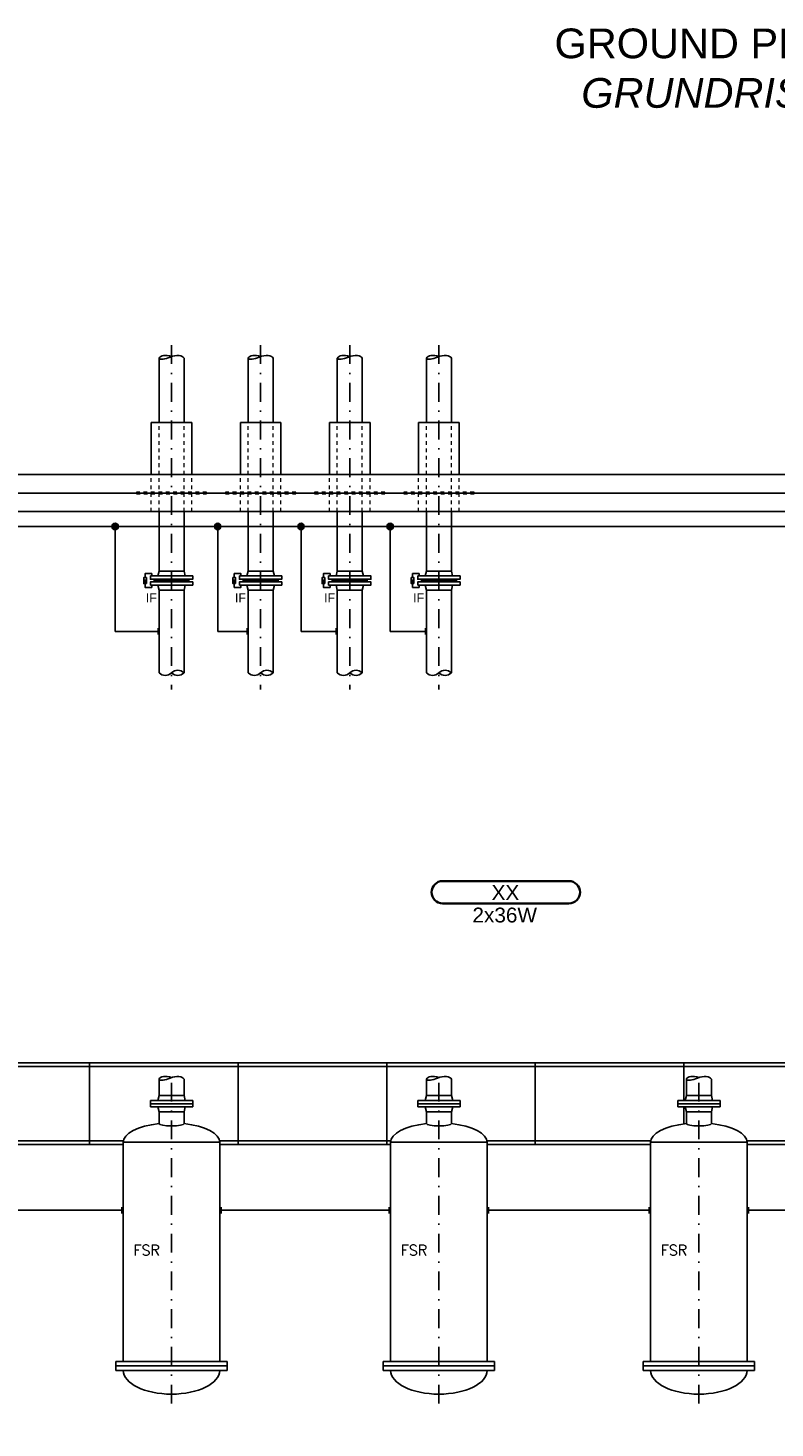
# Model space of a CAD drawing. Header units: millimetres. Extents: x -34778 to 7823654, y -4566 to 50989.
# Tile 3 of 29: x -29749 to -24720, y 4332 to 13755. Entities that reach past the tile are written whole.
import ezdxf

# ---------------------------------------------------------------- set-up
doc = ezdxf.new("R2010")
doc.units = ezdxf.units.MM
for name, pattern in [('ACAD_ISO12W100', [21, 12, -3, 0, -3, 0, -3]), ('DASHDOT', [25.4, 12.7, -6.35, 0, -6.35]), ('JIS_02_1.0', [2, 1, -1])]:
    doc.linetypes.add(name, pattern=pattern)
for name, color, linetype, lineweight in [('Beleuchtung', 5, 'ACAD_ISO12W100', 35), ('verz. Bandstahl 30x3_5mm auf Putz', 1, 'GRENZE1', 35), ('verz. Bandstahl 30x3_5mm im Beton', 5, 'GRENZE1', 35)]:
    doc.layers.add(name, color=color, linetype=linetype, lineweight=lineweight)
for name, color, linetype in [('Beschriftung', 7, 'Continuous'), ('P-MU150AUSL', 7, 'Continuous'), ('P-MU200EINL', 7, 'Continuous')]:
    doc.layers.add(name, color=color, linetype=linetype)
doc.styles.add('LBB3.5M1000', font='isocp.shx', dxfattribs={"height": 3.5})
doc.styles.add('ROMANS', font='ROMANS', dxfattribs={"height": 0.2})
doc.linetypes.add('GRENZE1', pattern='A,6.35,-2.54,[133,ltypeshp.shx,S=2.54,R=0,X=-2.54,Y=0],-2.54,25.4', length=36.83)
pattern_1 = [(0, (16335.8337, 14144.4293), (0, 3.175), []), (60, (16335.8337, 14144.4293), (-2.74963066, 1.5875), []), (120, (16335.8337, 14144.4293), (-2.74963066, -1.5875), [])]

msp = doc.modelspace()

# ---------------------------------------------------------------- hatches: boundary and pattern name
h = msp.add_hatch(color=256)
h.dxf.hatch_style = 1
h.paths.add_polyline_path([(-28960.579, 10042.249), (-28955.169, 10032.877), (-28965.989, 10032.877)])
h = msp.add_hatch(color=256)
h.dxf.hatch_style = 1
h.paths.add_polyline_path([(-28960.579, 10042.249), (-28955.169, 10032.877), (-28965.989, 10032.877)])
at = {"lineweight": 5}
h = msp.add_hatch(dxfattribs=at)
h.set_pattern_fill('NET3', color=256)
h.set_pattern_definition(pattern_1)
h.paths.add_polyline_path([(-28900.575, 10027), (-28900.575, 10045), (-28665.575, 10045), (-28665.575, 10027)])
h = msp.add_hatch(dxfattribs=at)
h.set_pattern_fill('NET3', color=256)
h.set_pattern_definition(pattern_1)
h.paths.add_polyline_path([(-28900.575, 10027), (-28900.575, 10045), (-28665.575, 10045), (-28665.575, 10027)])
h = msp.add_hatch(color=256)
h.dxf.hatch_style = 1
h.paths.add_polyline_path([(-28360.579, 10042.249), (-28355.169, 10032.877), (-28365.99, 10032.877)])
h = msp.add_hatch(dxfattribs=at)
h.set_pattern_fill('NET3', color=256)
h.set_pattern_definition([(0, (16935.8333, 14144.4293), (0, 3.175), []), (60, (16935.8333, 14144.4293), (-2.74963066, 1.5875), []), (120, (16935.8333, 14144.4293), (-2.74963066, -1.5875), [])])
h.paths.add_polyline_path([(-28300.575, 10027), (-28300.575, 10045), (-28065.575, 10045), (-28065.575, 10027)])
h = msp.add_hatch(color=256)
h.dxf.hatch_style = 1
h.paths.add_polyline_path([(-27760.579, 10042.249), (-27755.169, 10032.877), (-27765.99, 10032.877)])
h = msp.add_hatch(dxfattribs=at)
h.set_pattern_fill('NET3', color=256)
h.set_pattern_definition([(0, (17535.8333, 14144.4293), (0, 3.175), []), (60, (17535.8333, 14144.4293), (-2.74963066, 1.5875), []), (120, (17535.8333, 14144.4293), (-2.74963066, -1.5875), [])])
h.paths.add_polyline_path([(-27700.575, 10027), (-27700.575, 10045), (-27465.575, 10045), (-27465.575, 10027)])
h = msp.add_hatch(color=256)
h.dxf.hatch_style = 1
h.paths.add_polyline_path([(-27160.579, 10042.249), (-27155.169, 10032.877), (-27165.99, 10032.877)])
h = msp.add_hatch(dxfattribs=at)
h.set_pattern_fill('NET3', color=256)
h.set_pattern_definition([(0, (18135.8333, 14144.4293), (0, 3.175), []), (60, (18135.8333, 14144.4293), (-2.74963066, 1.5875), []), (120, (18135.8333, 14144.4293), (-2.74963066, -1.5875), [])])
h.paths.add_polyline_path([(-27100.575, 10027), (-27100.575, 10045), (-26865.575, 10045), (-26865.575, 10027)])
at = {"layer": 'verz. Bandstahl 30x3_5mm auf Putz', "lineweight": -3}
h = msp.add_hatch(color=256, dxfattribs=at)
h.dxf.hatch_style = 1
edge = h.paths.add_edge_path()
edge.add_arc((-29162.956, 10400), 21.435, 0, 360)
h = msp.add_hatch(color=256, dxfattribs=at)
h.dxf.hatch_style = 1
edge = h.paths.add_edge_path()
edge.add_arc((-28472.217, 10400), 21.435, 0, 360)
h = msp.add_hatch(color=256, dxfattribs=at)
h.dxf.hatch_style = 1
edge = h.paths.add_edge_path()
edge.add_arc((-27911.106, 10400), 21.435, 0, 360)
h = msp.add_hatch(color=256, dxfattribs=at)
h.dxf.hatch_style = 1
edge = h.paths.add_edge_path()
edge.add_arc((-27311.106, 10400), 21.435, 0, 360)

# ---------------------------------------------------------------- linework, layer by layer
at = {"linetype": 'JIS_02_1.0', "lineweight": 18, "ltscale": 25}
for p, q in [((-28867.225, 10500), (-28867.225, 11100)), ((-28698.925, 10500), (-28698.925, 11100)), ((-28267.225, 10500), (-28267.225, 11100)), ((-28098.925, 10500), (-28098.925, 11100)), ((-27667.225, 10500), (-27667.225, 11100)), ((-27498.925, 10500), (-27498.925, 11100)), ((-27067.225, 10500), (-27067.225, 11100)), ((-26898.925, 10500), (-26898.925, 11100)), ((-28919.575, 10500), (-28919.575, 10750)), ((-28646.575, 10500), (-28646.575, 10750)), ((-28319.575, 10500), (-28319.575, 10750)), ((-28046.575, 10500), (-28046.575, 10750)), ((-27719.575, 10500), (-27719.575, 10750)), ((-27446.575, 10500), (-27446.575, 10750)), ((-27119.575, 10500), (-27119.575, 10750)), ((-26846.575, 10500), (-26846.575, 10750))]:
    msp.add_line(p, q, dxfattribs=at)
for p, q in [((-32983.075, 10750), (-20083.075, 10750)), ((-32733.075, 10500), (-20333.075, 10500)), ((-28867.225, 10100), (-28875.575, 10067)), ((-28867.225, 10100), (-28875.575, 10067)), ((-28867.225, 10100), (-28698.925, 10100)), ((-28867.225, 10100), (-28698.925, 10100)), ((-28698.925, 10100), (-28690.575, 10067)), ((-28698.925, 10100), (-28690.575, 10067)), ((-28267.225, 10100), (-28275.575, 10067)), ((-28267.225, 10100), (-28098.925, 10100)), ((-28098.925, 10100), (-28090.575, 10067)), ((-27667.225, 10100), (-27675.575, 10067)), ((-27667.225, 10100), (-27498.925, 10100)), ((-27498.925, 10100), (-27490.575, 10067)), ((-27067.225, 10100), (-27075.575, 10067)), ((-27067.225, 10100), (-26898.925, 10100)), ((-26898.925, 10100), (-26890.575, 10067)), ((-28900.575, 10027), (-28900.575, 10045)), ((-28900.575, 10027), (-28900.575, 10045)), ((-28698.925, 9972), (-28690.575, 10005)), ((-28698.925, 9972), (-28690.575, 10005)), ((-28665.575, 10027), (-28665.575, 10045)), ((-28665.575, 10027), (-28665.575, 10045)), ((-28300.575, 10027), (-28300.575, 10045)), ((-28098.925, 9972), (-28090.575, 10005)), ((-28065.575, 10027), (-28065.575, 10045)), ((-27700.575, 10027), (-27700.575, 10045)), ((-27498.925, 9972), (-27490.575, 10005)), ((-27465.575, 10027), (-27465.575, 10045)), ((-27100.575, 10027), (-27100.575, 10045)), ((-26898.925, 9972), (-26890.575, 10005)), ((-26865.575, 10027), (-26865.575, 10045)), ((-28698.925, 9415), (-28698.925, 9972)), ((-28098.925, 9415), (-28098.925, 9972)), ((-27498.925, 9415), (-27498.925, 9972)), ((-26898.925, 9415), (-26898.925, 9972)), ((-23442.625, 6790), (-31808.075, 6790)), ((-23442.625, 6765), (-31833.075, 6765)), ((-29107.112, 6265), (-30209.038, 6265)), ((-29108.075, 6240), (-30208.075, 6240)), ((-27307.112, 6265), (-28459.038, 6265)), ((-27308.075, 6240), (-28458.075, 6240)), ((-25557.112, 6265), (-26659.038, 6265)), ((-25558.075, 6240), (-26658.075, 6240)), ((-23754.295, 6265), (-24909.038, 6265)), ((-23757.854, 6240), (-24908.075, 6240))]:
    msp.add_line(p, q)
at = {"linetype": 'Continuous', "ltscale": 10}
for p, q in [((-28867.225, 10100), (-28698.925, 10100)), ((-28867.225, 10100), (-28698.925, 10100)), ((-28267.226, 10100), (-28098.926, 10100)), ((-27667.226, 10100), (-27498.926, 10100)), ((-27067.226, 10100), (-26898.926, 10100))]:
    msp.add_line(p, q, dxfattribs=at)
at = {"linetype": 'JIS_02_1.0', "lineweight": 18, "ltscale": 25}
for points in [[(-29019.575, 10620), (-28546.575, 10620), (-28546.575, 10630), (-29019.575, 10630)], [(-28419.575, 10620), (-27946.575, 10620), (-27946.575, 10630), (-28419.575, 10630)], [(-27819.575, 10620), (-27346.575, 10620), (-27346.575, 10630), (-27819.575, 10630)], [(-27219.575, 10620), (-26746.575, 10620), (-26746.575, 10630), (-27219.575, 10630)]]:
    msp.add_lwpolyline(points, close=True, dxfattribs=at)
for points in [[(-28960.579, 10056.249), (-28960.579, 10082.674), (-28916.032, 10082.673), (-28916.032, 10067.001)], [(-28960.579, 10056.249), (-28960.579, 10082.674), (-28916.032, 10082.673), (-28916.032, 10067.001)], [(-28360.579, 10056.249), (-28360.579, 10082.674), (-28316.033, 10082.673), (-28316.033, 10067.001)], [(-27760.579, 10056.249), (-27760.579, 10082.674), (-27716.033, 10082.673), (-27716.033, 10067.001)], [(-27160.579, 10056.249), (-27160.579, 10082.674), (-27116.033, 10082.673), (-27116.033, 10067.001)]]:
    msp.add_lwpolyline(points)
for points in [[(-28960.579, 10042.249), (-28955.169, 10032.877), (-28965.989, 10032.877)], [(-28960.579, 10042.249), (-28955.169, 10032.877), (-28965.989, 10032.877)], [(-28925.575, 10067), (-28640.575, 10067), (-28640.575, 10045), (-28925.575, 10045)], [(-28925.575, 10067), (-28640.575, 10067), (-28640.575, 10045), (-28925.575, 10045)], [(-28360.579, 10042.249), (-28355.169, 10032.877), (-28365.99, 10032.877)], [(-28325.575, 10067), (-28040.575, 10067), (-28040.575, 10045), (-28325.575, 10045)], [(-27760.579, 10042.249), (-27755.169, 10032.877), (-27765.99, 10032.877)], [(-27725.575, 10067), (-27440.575, 10067), (-27440.575, 10045), (-27725.575, 10045)], [(-27160.579, 10042.249), (-27155.169, 10032.877), (-27165.99, 10032.877)], [(-27125.575, 10067), (-26840.575, 10067), (-26840.575, 10045), (-27125.575, 10045)]]:
    msp.add_lwpolyline(points, close=True)
at = {"color": 251, "lineweight": 5}
for points in [[(-30208.075, 6241), (-29334.075, 6241), (-29334.075, 6789), (-30334.075, 6789), (-30334.075, 6357.781)], [(-28458.075, 6241), (-28334.075, 6241), (-28334.075, 6789), (-29334.075, 6789), (-29334.075, 6241), (-29108.075, 6241)], [(-26658.075, 6241), (-26334.075, 6241), (-26334.075, 6789), (-27334.075, 6789), (-27334.075, 6241), (-27308.075, 6241)], [(-25334.075, 6537), (-25334.075, 6789), (-26334.075, 6789), (-26334.075, 6241), (-25558.075, 6241)], [(-24908.075, 6241), (-24334.075, 6241), (-24334.075, 6789), (-25334.075, 6789), (-25334.075, 6537)], [(-25334.075, 6378.563), (-25334.075, 6493)], [(-25334.075, 6493), (-25334.075, 6378.563)]]:
    msp.add_lwpolyline(points, dxfattribs=at)
msp.add_lwpolyline([(-28334.075, 6241), (-27334.075, 6241), (-27334.075, 6789), (-28334.075, 6789)], close=True, dxfattribs=at)
at = {"lineweight": -3}
for centre, start, end in [((-28741, 9371.52), 45.9405322, 134.0594678), ((-28141, 9371.52), 45.9405322, 134.0594678), ((-27541, 9371.52), 45.9405322, 134.0594678), ((-26941, 9371.52), 45.9405322, 134.0594678), ((-28825.15, 9458.48), 225.9405322, 314.0594678), ((-28741, 9458.48), 225.9405322, 314.0594678), ((-28225.15, 9458.48), 225.9405322, 314.0594678), ((-28141, 9458.48), 225.9405322, 314.0594678), ((-27625.15, 9458.48), 225.9405322, 314.0594678), ((-27541, 9458.48), 225.9405322, 314.0594678), ((-27025.15, 9458.48), 225.9405322, 314.0594678), ((-26941, 9458.48), 225.9405322, 314.0594678)]:
    msp.add_arc(centre, 60.504, start, end, dxfattribs=at)
at = {"layer": 'Beleuchtung', "linetype": 'Continuous', "ltscale": 10}
msp.add_lwpolyline([(-26958.075, 7863.018, -1), (-26958.075, 8013.018), (-26108.075, 8013.018, -1), (-26108.075, 7863.018)], format="xyb", close=True, dxfattribs=at)
at = {"layer": 'P-MU150AUSL', "linetype": 'Continuous', "ltscale": 10}
for p, q in [((-28867.225, 11100), (-28867.225, 11531.83)), ((-28698.925, 11100), (-28698.925, 11531.83)), ((-28267.225, 11100), (-28267.225, 11531.83)), ((-28098.925, 11100), (-28098.925, 11531.83)), ((-27667.225, 11100), (-27667.225, 11531.83)), ((-27498.925, 11100), (-27498.925, 11531.83)), ((-27067.225, 11100), (-27067.225, 11531.83)), ((-26898.925, 11100), (-26898.925, 11531.83)), ((-28919.575, 10750), (-28919.575, 11100)), ((-28646.575, 11100), (-28919.575, 11100)), ((-28646.575, 10750), (-28646.575, 11100)), ((-28319.575, 10750), (-28319.575, 11100)), ((-28046.575, 11100), (-28319.575, 11100)), ((-28046.575, 10750), (-28046.575, 11100)), ((-27719.575, 10750), (-27719.575, 11100)), ((-27446.575, 11100), (-27719.575, 11100)), ((-27446.575, 10750), (-27446.575, 11100)), ((-27119.575, 10750), (-27119.575, 11100)), ((-26846.575, 11100), (-27119.575, 11100)), ((-26846.575, 10750), (-26846.575, 11100)), ((-28867.225, 10100), (-28867.225, 10500)), ((-28698.925, 10100), (-28698.925, 10500)), ((-28267.225, 10100), (-28267.225, 10500)), ((-28098.925, 10099.998), (-28098.925, 10500)), ((-27667.225, 10100), (-27667.225, 10500)), ((-27498.925, 10099.998), (-27498.925, 10500)), ((-27067.225, 10100), (-27067.225, 10500)), ((-26898.925, 10099.998), (-26898.925, 10500)), ((-28698.925, 10100), (-28867.225, 10100)), ((-28698.925, 10100), (-28867.225, 10100)), ((-28098.926, 10100), (-28267.226, 10100)), ((-27498.926, 10100), (-27667.226, 10100)), ((-26898.926, 10100), (-27067.226, 10100)), ((-28867.225, 6570), (-28867.225, 6678.932)), ((-28698.925, 6570), (-28698.925, 6678.932)), ((-27067.225, 6570), (-27067.225, 6678.932)), ((-26898.925, 6570), (-26898.925, 6678.932)), ((-25317.225, 6570), (-25317.225, 6678.932)), ((-25148.925, 6570), (-25148.925, 6678.932)), ((-28925.575, 6537), (-28640.575, 6537)), ((-28925.575, 6537), (-28925.575, 6515)), ((-28925.575, 6515), (-28640.575, 6515)), ((-28925.575, 6493), (-28925.575, 6515)), ((-28867.225, 6570), (-28876.067, 6537)), ((-28867.225, 6570), (-28698.925, 6570)), ((-28698.925, 6570), (-28690.083, 6537)), ((-28640.575, 6537), (-28640.575, 6515)), ((-28640.575, 6493), (-28640.575, 6515)), ((-27125.575, 6537), (-26840.575, 6537)), ((-27125.575, 6537), (-27125.575, 6515)), ((-27125.575, 6515), (-26840.575, 6515)), ((-27125.575, 6493), (-27125.575, 6515)), ((-27067.225, 6570), (-27076.067, 6537)), ((-27067.225, 6570), (-26898.925, 6570)), ((-26898.925, 6570), (-26890.083, 6537)), ((-26840.575, 6537), (-26840.575, 6515)), ((-26840.575, 6493), (-26840.575, 6515)), ((-25375.575, 6537), (-25090.575, 6537)), ((-25375.575, 6537), (-25375.575, 6515)), ((-25375.575, 6515), (-25090.575, 6515)), ((-25375.575, 6493), (-25375.575, 6515)), ((-25317.225, 6570), (-25326.067, 6537)), ((-25317.225, 6570), (-25148.925, 6570)), ((-25148.925, 6570), (-25140.083, 6537)), ((-25090.575, 6537), (-25090.575, 6515)), ((-25090.575, 6493), (-25090.575, 6515)), ((-28925.575, 6493), (-28640.575, 6493)), ((-28867.225, 6460), (-28876.067, 6493)), ((-28867.225, 6460), (-28698.925, 6460)), ((-28867.225, 6460), (-28867.225, 6380.567)), ((-28698.925, 6460), (-28690.083, 6493)), ((-28698.925, 6460), (-28698.925, 6380.567)), ((-27125.575, 6493), (-26840.575, 6493)), ((-27067.225, 6460), (-27076.067, 6493)), ((-27067.225, 6460), (-26898.925, 6460)), ((-27067.225, 6460), (-27067.225, 6380.567)), ((-26898.925, 6460), (-26890.083, 6493)), ((-26898.925, 6460), (-26898.925, 6380.567)), ((-25375.575, 6493), (-25090.575, 6493)), ((-25317.225, 6460), (-25326.067, 6493)), ((-25317.225, 6460), (-25148.925, 6460)), ((-25317.225, 6460), (-25317.225, 6380.567)), ((-25148.925, 6460), (-25140.083, 6493)), ((-25148.925, 6460), (-25148.925, 6380.567)), ((-29108.075, 6255), (-28458.075, 6255)), ((-29108.075, 6255), (-29108.075, 4780)), ((-28458.075, 6255), (-28458.075, 4780)), ((-27308.075, 6255), (-26658.075, 6255)), ((-27308.075, 6255), (-27308.075, 4780)), ((-26658.075, 6255), (-26658.075, 4780)), ((-25558.075, 6255), (-24908.075, 6255)), ((-25558.075, 6255), (-25558.075, 4780)), ((-24908.075, 6255), (-24908.075, 4780)), ((-28408.075, 4780), (-29158.075, 4780)), ((-29158.075, 4780), (-29158.075, 4720)), ((-28408.075, 4750), (-29158.075, 4750)), ((-28408.075, 4720), (-29158.075, 4720)), ((-28408.075, 4780), (-28408.075, 4720)), ((-26608.075, 4780), (-27358.075, 4780)), ((-27358.075, 4780), (-27358.075, 4720)), ((-26608.075, 4750), (-27358.075, 4750)), ((-26608.075, 4720), (-27358.075, 4720)), ((-26608.075, 4780), (-26608.075, 4720)), ((-24858.075, 4780), (-25608.075, 4780)), ((-25608.075, 4780), (-25608.075, 4720)), ((-24858.075, 4750), (-25608.075, 4750)), ((-24858.075, 4720), (-25608.075, 4720)), ((-24858.075, 4780), (-24858.075, 4720))]:
    msp.add_line(p, q, dxfattribs=at)
for centre, major_axis, ratio, start_param, end_param in [((-28801.585, 11561.599), (-65.64, -29.769), 0.32393588, 0, 1.57079633), ((-28789.433, 11500.726), (-77.02, 31.104), 0.51427667, 4.83132871, 6.28318531), ((-28775.945, 11500.726), (77.02, 31.104), 0.51427667, 0, 1.57079633), ((-28201.585, 11561.599), (-65.64, -29.769), 0.32393588, 0, 1.57079633), ((-28189.433, 11500.726), (-77.02, 31.104), 0.51427667, 4.83132871, 6.28318531), ((-28175.945, 11500.726), (77.02, 31.104), 0.51427667, 0, 1.57079633), ((-27601.585, 11561.599), (-65.64, -29.769), 0.32393588, 0, 1.57079633), ((-27589.433, 11500.726), (-77.02, 31.104), 0.51427667, 4.83132871, 6.28318531), ((-27575.945, 11500.726), (77.02, 31.104), 0.51427667, 0, 1.57079633), ((-27001.585, 11561.599), (-65.64, -29.769), 0.32393588, 0, 1.57079633), ((-26989.433, 11500.726), (-77.02, 31.104), 0.51427667, 4.83132871, 6.28318531), ((-26975.945, 11500.726), (77.02, 31.104), 0.51427667, 0, 1.57079633), ((-28789.433, 6647.828), (-77.684, 31.372), 0.50988181, 4.83132871, 6.29003412), ((-28775.945, 6647.828), (77.02, 31.104), 0.51427667, 0, 1.57079633), ((-26989.433, 6647.828), (-77.684, 31.372), 0.50988181, 4.83132871, 6.29003412), ((-26975.945, 6647.828), (77.02, 31.104), 0.51427667, 0, 1.57079633), ((-25239.433, 6647.828), (-77.684, 31.372), 0.50988181, 4.83132871, 6.29003412), ((-25225.945, 6647.828), (77.02, 31.104), 0.51427667, 0, 1.57079633), ((-28801.585, 6708.701), (-65.64, -29.769), 0.32393588, 0, 1.57079633), ((-27001.585, 6708.701), (-65.64, -29.769), 0.32393588, 0, 1.57079633), ((-25251.585, 6708.701), (-65.64, -29.769), 0.32393588, 0, 1.57079633), ((-28783.075, 6255), (-325, 0), 0.4, 4.97429609, 6.28318531), ((-28783.075, 6380.567), (-84.15, 0), 0.18391698, 0, 3.14159265), ((-28783.075, 6255), (-325, 0), 0.4, 3.14159265, 4.45048187), ((-26983.075, 6255), (-325, 0), 0.4, 4.97429609, 6.28318531), ((-26983.075, 6380.567), (-84.15, 0), 0.18391698, 0, 3.14159265), ((-26983.075, 6255), (-325, 0), 0.4, 3.14159265, 4.45048187), ((-25233.075, 6255), (-325, 0), 0.4, 4.97429609, 6.28318531), ((-25233.075, 6380.567), (-84.15, 0), 0.18391698, 0, 3.14159265), ((-25233.075, 6255), (-325, 0), 0.4, 3.14159265, 4.45048187), ((-28783.075, 4720), (-325, 0), 0.49230769, 0, 3.14159265), ((-26983.075, 4720), (-325, 0), 0.49230769, 0, 3.14159265), ((-25233.075, 4720), (-325, 0), 0.49230769, 0, 3.14159265)]:
    msp.add_ellipse(centre, major_axis=major_axis, ratio=ratio, start_param=start_param, end_param=end_param, dxfattribs=at)
at = {"layer": 'P-MU200EINL', "linetype": 'DASHDOT', "ltscale": 10}
for p, q in [((-28783.075, 11620.946), (-28783.075, 9303.493)), ((-28183.075, 11620.946), (-28183.075, 9303.493)), ((-27583.075, 11620.946), (-27583.075, 9303.493)), ((-26983.075, 11620.946), (-26983.075, 9303.493)), ((-28783.075, 4496.423), (-28783.075, 6719.023)), ((-26983.075, 4496.423), (-26983.075, 6719.023)), ((-25233.075, 4496.423), (-25233.075, 6719.023))]:
    msp.add_line(p, q, dxfattribs=at)
at = {"layer": 'verz. Bandstahl 30x3_5mm auf Putz', "lineweight": -3, "ltscale": 5}
for p, q in [((-29162.956, 9693.5), (-29162.956, 10400)), ((-28472.217, 9693.5), (-28472.217, 10400)), ((-27911.106, 9693.5), (-27911.106, 10400)), ((-27311.106, 9693.5), (-27311.106, 10400)), ((-28873.829, 9714.935), (-28873.829, 9672.065)), ((-28273.829, 9714.935), (-28273.829, 9672.065)), ((-27673.829, 9714.935), (-27673.829, 9672.065)), ((-27073.829, 9714.935), (-27073.829, 9672.065)), ((-29162.956, 9693.5), (-28873.829, 9693.5)), ((-28472.217, 9693.5), (-28273.829, 9693.5)), ((-27911.106, 9693.5), (-27673.829, 9693.5)), ((-27311.106, 9693.5), (-27073.829, 9693.5)), ((-30198.654, 5797.142), (-29117.495, 5797.142)), ((-29117.495, 5818.577), (-29117.495, 5775.706)), ((-28448.654, 5818.577), (-28448.654, 5775.706)), ((-28448.654, 5797.142), (-27317.495, 5797.142)), ((-27317.495, 5818.577), (-27317.495, 5775.706)), ((-26648.654, 5818.577), (-26648.654, 5775.706)), ((-26648.654, 5797.142), (-25567.495, 5797.142)), ((-25567.495, 5818.577), (-25567.495, 5775.706)), ((-24898.654, 5818.577), (-24898.654, 5775.706)), ((-24898.654, 5797.142), (-23764.679, 5797.142))]:
    msp.add_line(p, q, dxfattribs=at)
for centre in [(-29162.956, 10400), (-28472.217, 10400), (-27911.106, 10400), (-27311.106, 10400)]:
    msp.add_circle(centre, 21.435, dxfattribs=at)
at = {"layer": 'verz. Bandstahl 30x3_5mm im Beton', "lineweight": -3, "ltscale": 20}
msp.add_line((-32934.671, 10625), (-14881.479, 10625), dxfattribs=at)

# ---------------------------------------------------------------- texts
at = {"layer": 'Beleuchtung', "char_height": 100, "attachment_point": 1, "style": 'LBB3.5M1000'}
for s, width, insert in [('{\\fArial|b0|i0|c0|p34;XX}', 199.19797, (-26628.392, 7985.852)), ('{\\fArial|b0|i0|c0|p34;2x36W}', 465.48426, (-26757.186, 7834.544))]:
    msp.add_mtext_dynamic_manual_height_columns(s, width=width, gutter_width=17.5, heights=[0], dxfattribs=dict(at, insert=insert))
at = {"layer": 'Beschriftung', "insert": (-26602.149, 13751.363), "char_height": 200, "attachment_point": 1, "style": 'LBB3.5M1000'}
msp.add_mtext_dynamic_manual_height_columns('\\pi397.32;{\\fArial|b0|i0|c0|p34;GROUND PLAN\\P\\pi577.74;\\fArial|b0|i1|c0|p34;GRUNDRISS}', width=2806.09191, gutter_width=17.5, heights=[0], dxfattribs=at)
at = {"layer": 'P-MU150AUSL', "linetype": 'Continuous', "ltscale": 10, "style": 'ROMANS'}
for p in [(-29039.264, 5494.225), (-27239.264, 5494.225), (-25489.264, 5494.225)]:
    msp.add_text('FSR', height=70, dxfattribs=at).set_placement(p)

# ---------------------------------------------------------------- next in the draw order: texts
at = {"layer": 'Beschriftung', "char_height": 60, "width": 111.95845, "attachment_point": 1, "style": 'LBB3.5M1000', "bg_fill": 2}
for insert in [(-28956.211, 9949.471), (-28356.211, 9949.471), (-27756.211, 9949.471), (-27156.211, 9949.471)]:
    msp.add_mtext('{\\fArial|b0|i0|c0|p34;\\C256;IF}', dxfattribs=dict(at, insert=insert))

# ---------------------------------------------------------------- next in the draw order: linework, layer by layer
for p, q in [((-28867.225, 9972), (-28875.575, 10005)), ((-28267.225, 9972), (-28275.575, 10005)), ((-27667.225, 9972), (-27675.575, 10005)), ((-27067.225, 9972), (-27075.575, 10005)), ((-28867.225, 9972), (-28698.925, 9972)), ((-28267.225, 9972), (-28098.925, 9972)), ((-28267.225, 9415), (-28267.225, 9972)), ((-27667.225, 9972), (-27498.925, 9972)), ((-27667.225, 9415), (-27667.225, 9972)), ((-27067.225, 9972), (-26898.925, 9972)), ((-27067.225, 9415), (-27067.225, 9972))]:
    msp.add_line(p, q)
for points in [[(-28951.588, 10015.753), (-28969.57, 10015.753), (-28969.57, 10056.249), (-28951.588, 10056.249)], [(-28925.575, 10005), (-28640.575, 10005), (-28640.575, 10027), (-28925.575, 10027)], [(-28351.589, 10015.753), (-28369.571, 10015.753), (-28369.57, 10056.249), (-28351.588, 10056.249)], [(-28325.575, 10005), (-28040.575, 10005), (-28040.575, 10027), (-28325.575, 10027)], [(-27751.589, 10015.753), (-27769.571, 10015.753), (-27769.57, 10056.249), (-27751.588, 10056.249)], [(-27725.575, 10005), (-27440.575, 10005), (-27440.575, 10027), (-27725.575, 10027)], [(-27151.589, 10015.753), (-27169.571, 10015.753), (-27169.57, 10056.249), (-27151.588, 10056.249)], [(-27125.575, 10005), (-26840.575, 10005), (-26840.575, 10027), (-27125.575, 10027)]]:
    msp.add_lwpolyline(points, close=True)
for points in [[(-28960.579, 10036.001), (-28960.579, 9989.329), (-28916.033, 9989.328), (-28916.033, 10005.001)], [(-28360.579, 10036.001), (-28360.58, 9989.329), (-28316.033, 9989.328), (-28316.033, 10005.001)], [(-27760.579, 10036.001), (-27760.58, 9989.329), (-27716.033, 9989.328), (-27716.033, 10005.001)], [(-27160.579, 10036.001), (-27160.58, 9989.329), (-27116.033, 9989.328), (-27116.033, 10005.001)]]:
    msp.add_lwpolyline(points)

# ---------------------------------------------------------------- next in the draw order: texts
at = {"layer": 'Beschriftung', "insert": (-28956.211, 9949.471), "char_height": 60, "width": 111.95845, "attachment_point": 1, "style": 'LBB3.5M1000', "bg_fill": 2}
msp.add_mtext('{\\fArial|b0|i0|c0|p34;\\C256;IF}', dxfattribs=at)

# ---------------------------------------------------------------- next in the draw order: linework, layer by layer
for p, q in [((-28867.225, 9972), (-28875.575, 10005)), ((-28867.225, 9972), (-28698.925, 9972)), ((-28867.225, 9415), (-28867.225, 9972))]:
    msp.add_line(p, q)
for points in [[(-28951.588, 10015.753), (-28969.57, 10015.753), (-28969.57, 10056.249), (-28951.588, 10056.249)], [(-28925.575, 10005), (-28640.575, 10005), (-28640.575, 10027), (-28925.575, 10027)]]:
    msp.add_lwpolyline(points, close=True)
msp.add_lwpolyline([(-28960.579, 10036.001), (-28960.579, 9989.329), (-28916.033, 9989.328), (-28916.033, 10005.001)])
at = {"layer": 'verz. Bandstahl 30x3_5mm auf Putz', "lineweight": -3, "ltscale": 5}
msp.add_lwpolyline([(-22033.075, 350), (-32633.075, 350), (-32633.075, 10400), (-21261.531, 10400)], dxfattribs=at)

doc.saveas('drawing.dxf')
